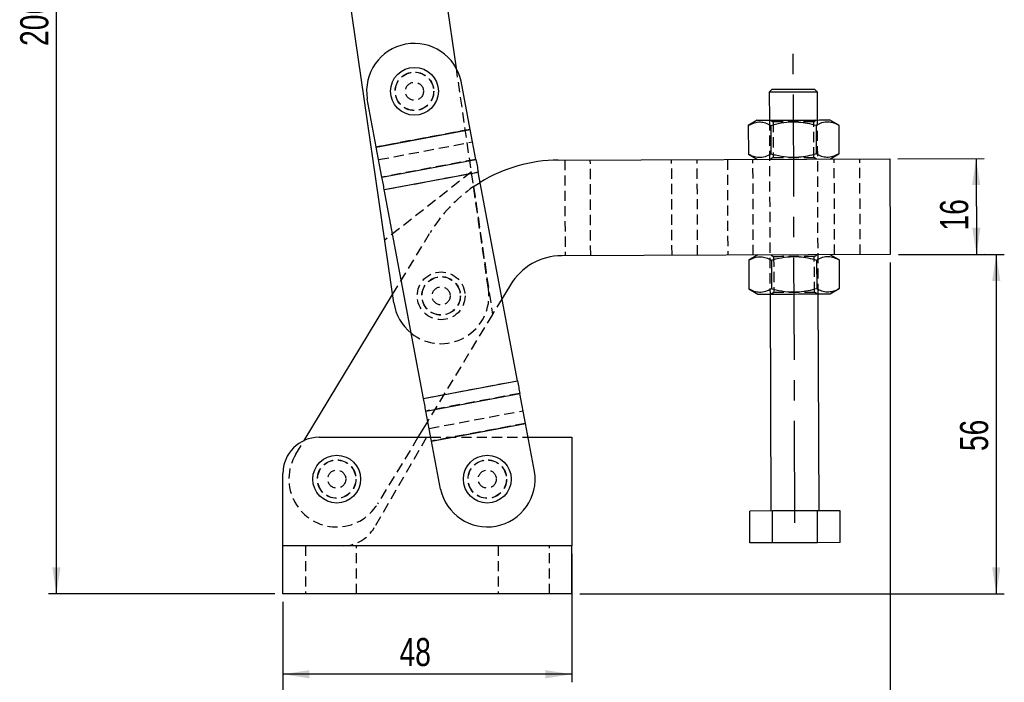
# Model space of a CAD drawing. Extents: x 50 to 498, y 43 to 374.
# Tile 18 of 26: x 58 to 221, y 154 to 264. Entities that reach past the tile are written whole.
import ezdxf

# ---------------------------------------------------------------- set-up
doc = ezdxf.new("R2010")
doc.units = 0
doc.header["$LTSCALE"] = 1.333333
doc.linetypes.add('CENTERX2', pattern=[20.32, 12.7, -2.54, 2.54, -2.54])
doc.linetypes.add('HIDDEN', pattern=[1.905, 1.27, -0.635])
doc.layers.get('0').update_dxf_attribs({"linetype": 'CONTINUOUS'})
doc.layers.add('FORMATO', color=179, linetype='CONTINUOUS')
doc.styles.add('SLDTEXTSTYLE0', font='TXT', dxfattribs={"width": 0.75})
doc.dimstyles.new('SLDDIMSTYLE0', dxfattribs={"dimtxt": 4.666667, "dimasz": 4.402667, "dimexe": 0, "dimexo": 0.0625, "dimgap": 1.166667, "dimtad": 1, "dimdec": 3, "dimrnd": 1e-09, "dimzin": 12, "dimtxsty": 'SLDTEXTSTYLE0', "dimsah": 1, "dimcen": 0.09, "dimazin": 3, "dimtfac": 1, "dimtdec": 3, "dimtofl": 0, "dimtmove": 0, "dimatfit": 3, "dimtolj": 1, "dimtzin": 12})
doc.dimstyles.new('SLDDIMSTYLE1', dxfattribs={"dimtxt": 4.666667, "dimasz": 4.402667, "dimexe": 0, "dimexo": 0.0625, "dimgap": 1.166667, "dimtad": 1, "dimdec": 0, "dimrnd": 1e-09, "dimzin": 12, "dimtxsty": 'SLDTEXTSTYLE0', "dimsah": 1, "dimcen": 0.09, "dimazin": 3, "dimtfac": 1, "dimtdec": 0, "dimtofl": 0, "dimtmove": 0, "dimatfit": 3, "dimtolj": 1, "dimtzin": 12})

# ---------------------------------------------------------------- blocks, each defined once
blk = doc.blocks.new('_D')
at = {"layer": 'FORMATO'}
for p, q in [((149.22, 174.95), (149.22, 153.62)), ((101.22, 166.95), (101.22, 153.62)), ((149.22, 154.95), (101.22, 154.95))]:
    blk.add_line(p, q, dxfattribs=at)
for points in [[(101.22, 154.95), (105.62, 154.27), (105.62, 155.63)], [(149.22, 154.95), (144.82, 155.63), (144.82, 154.27)]]:
    blk.add_solid(points, dxfattribs=at)
at = {"layer": 'FORMATO', "insert": (120.59, 160.97), "char_height": 4.667, "attachment_point": 1, "style": 'SLDTEXTSTYLE0'}
blk.add_mtext('48', dxfattribs=at)
blk = doc.blocks.new('_D_1')
at = {"layer": 'FORMATO'}
for p, q in [((105.89, 374.26), (62.29, 374.26)), ((63.62, 168.28), (63.62, 374.26)), ((99.89, 168.28), (62.29, 168.28))]:
    blk.add_line(p, q, dxfattribs=at)
for points in [[(63.62, 374.26), (62.95, 369.85), (64.3, 369.85)], [(63.62, 168.28), (64.3, 172.69), (62.95, 172.69)]]:
    blk.add_solid(points, dxfattribs=at)
at = {"layer": 'FORMATO', "insert": (57.61, 259.26), "char_height": 4.667, "attachment_point": 1, "rotation": 90, "style": 'SLDTEXTSTYLE0'}
blk.add_mtext('206', dxfattribs=at)
blk = doc.blocks.new('_D_2')
at = {"layer": 'FORMATO'}
for p, q in [((203.41, 224.64), (221, 224.64)), ((219.67, 224.64), (219.67, 168.28)), ((150.55, 168.28), (221, 168.28))]:
    blk.add_line(p, q, dxfattribs=at)
for points in [[(219.67, 224.64), (218.99, 220.23), (220.35, 220.23)], [(219.67, 168.28), (220.35, 172.69), (218.99, 172.69)]]:
    blk.add_solid(points, dxfattribs=at)
at = {"layer": 'FORMATO', "insert": (213.65, 192), "char_height": 4.667, "attachment_point": 1, "rotation": 90, "style": 'SLDTEXTSTYLE0'}
blk.add_mtext('56', dxfattribs=at)
blk = doc.blocks.new('_D_3')
at = {"layer": 'FORMATO'}
for p, q in [((203.35, 240.52), (217.65, 240.57)), ((216.32, 240.56), (216.38, 224.69)), ((203.41, 224.64), (217.71, 224.7))]:
    blk.add_line(p, q, dxfattribs=at)
for points in [[(216.32, 240.56), (215.66, 236.16), (217.01, 236.16)], [(216.38, 224.69), (217.04, 229.1), (215.68, 229.09)]]:
    blk.add_solid(points, dxfattribs=at)
at = {"layer": 'FORMATO', "insert": (210.35, 228.6), "char_height": 4.667, "attachment_point": 1, "rotation": 90.2187, "style": 'SLDTEXTSTYLE0'}
blk.add_mtext('16', dxfattribs=at)
blk = doc.blocks.new('_D_4')
at = {"layer": 'FORMATO'}
for p, q in [((202.08, 223.3), (202.08, 142.51)), ((101.22, 166.95), (101.22, 142.51)), ((101.22, 143.85), (202.08, 143.85))]:
    blk.add_line(p, q, dxfattribs=at)
for points in [[(101.22, 143.85), (105.62, 143.17), (105.62, 144.53)], [(202.08, 143.85), (197.68, 144.53), (197.68, 143.17)]]:
    blk.add_solid(points, dxfattribs=at)
at = {"layer": 'FORMATO', "insert": (153.94, 149.86), "char_height": 4.667, "attachment_point": 1, "style": 'SLDTEXTSTYLE0'}
blk.add_mtext('101', dxfattribs=at)

msp = doc.modelspace()

# ---------------------------------------------------------------- linework, layer by layer
at = {"color": 7, "linetype": 'CONTINUOUS'}
for p, q in [((130.0305, 255.55), (127.0803, 275.8648)), ((119.6419, 216.6232), (111.3701, 273.5833)), ((132.3324, 245.4127), (130.834, 253.3911)), ((182.4748, 252.0607), (181.9768, 251.5588)), ((189.9767, 251.5894), (189.4748, 252.0875)), ((116.7301, 242.4825), (115.2318, 250.461)), ((181.9768, 251.5588), (181.9944, 246.9339)), ((189.9944, 246.9644), (189.9767, 251.5894)), ((179.9944, 246.9262), (178.4922, 246.0513)), ((193.5032, 246.1086), (191.9943, 246.972)), ((116.7301, 242.4825), (132.3324, 245.4127)), ((116.731, 242.4776), (132.3333, 245.4077)), ((132.3324, 245.4127), (132.3333, 245.4077)), ((133.2693, 240.4236), (132.3333, 245.4077)), ((178.4922, 246.0513), (178.5104, 241.2898)), ((182.245, 246.0656), (182.2631, 241.3041)), ((189.7505, 246.0942), (189.7686, 241.3327)), ((193.5032, 246.1086), (193.5214, 241.3471)), ((117.6671, 237.4934), (116.731, 242.4776)), ((117.6671, 237.4934), (133.2693, 240.4236)), ((146.9559, 240.3001), (202.0191, 240.5103)), ((178.5104, 241.2898), (180.0192, 240.4263)), ((192.0192, 240.4721), (193.5214, 241.3471)), ((202.0191, 240.5103), (202.0797, 224.6354)), ((118.0602, 235.4), (133.6625, 238.3302)), ((140.1708, 203.6744), (133.6625, 238.3302)), ((124.5686, 200.7443), (118.0602, 235.4)), ((202.0797, 224.6354), (147.513, 224.4271)), ((180.0799, 224.5514), (178.5776, 223.6764)), ((193.5886, 223.7337), (192.0798, 224.5972)), ((178.5776, 223.6764), (178.5958, 218.9149)), ((182.3304, 223.6908), (182.3486, 218.9293)), ((189.8359, 223.7194), (189.8541, 218.9579)), ((193.5886, 223.7337), (193.6068, 218.9722)), ((138.9991, 219.6099), (137.6089, 217.316)), ((104.764, 193.7579), (119.4445, 217.9826)), ((178.5958, 218.9149), (180.1047, 218.0514)), ((182.1047, 218.0591), (182.2421, 182.0593)), ((190.242, 182.0899), (190.1046, 218.0896)), ((192.1046, 218.0973), (193.6068, 218.9722)), ((124.5686, 200.7443), (140.1708, 203.6744)), ((124.9617, 198.6509), (140.564, 201.581)), ((141.5, 196.5968), (140.564, 201.581)), ((125.8978, 193.6667), (124.9617, 198.6509)), ((125.2778, 196.968), (123.6513, 194.2842)), ((125.8978, 193.6667), (141.5, 196.5968)), ((125.8987, 193.6618), (141.5009, 196.5919)), ((142.9993, 188.6134), (141.5009, 196.5919)), ((107.2214, 194.2842), (125.7818, 194.2842)), ((127.397, 185.6833), (125.8987, 193.6618)), ((141.9343, 194.2842), (149.2214, 194.2842)), ((149.2214, 194.2842), (149.2214, 176.2842)), ((101.2214, 176.2842), (101.2214, 188.2842)), ((182.4893, 182.0603), (178.7366, 182.046)), ((178.7568, 176.746), (178.7366, 182.046)), ((189.9948, 182.0889), (182.4893, 182.0603)), ((182.5096, 176.7603), (182.4893, 182.0603)), ((193.7476, 182.1033), (189.9948, 182.0889)), ((190.015, 176.789), (189.9948, 182.0889)), ((193.7678, 176.8033), (193.7476, 182.1033)), ((182.5096, 176.7603), (178.7568, 176.746)), ((190.015, 176.789), (182.5096, 176.7603)), ((193.7678, 176.8033), (190.015, 176.789)), ((101.2214, 168.2842), (101.2214, 176.2842)), ((149.2214, 176.2842), (101.2214, 176.2842)), ((149.2214, 168.2842), (149.2214, 176.2842)), ((149.2214, 168.2842), (101.2214, 168.2842))]:
    msp.add_line(p, q, dxfattribs=at)
at = {"color": 7, "linetype": 'HIDDEN'}
for p, q in [((135.3521, 218.9046), (130.0305, 255.55)), ((181.9944, 246.9339), (182.1047, 218.0591)), ((182.2038, 246.9347), (182.6205, 246.6453)), ((189.3705, 246.671), (189.7849, 246.9636)), ((190.1046, 218.0896), (189.9944, 246.9644)), ((116.7301, 242.4825), (132.3324, 245.4127)), ((132.3333, 245.4077), (116.731, 242.4776)), ((182.6205, 246.6453), (182.6431, 240.7273)), ((189.3931, 240.7531), (189.3705, 246.671)), ((117.1233, 240.3891), (132.7255, 243.3193)), ((133.2693, 240.4236), (117.6671, 237.4934)), ((152.3301, 224.4455), (152.2695, 240.3203)), ((165.83, 224.497), (165.7693, 240.3719)), ((170.0799, 224.5132), (170.0193, 240.3881)), ((175.0193, 240.4072), (175.0799, 224.5323)), ((179.3299, 224.5485), (179.2693, 240.4234)), ((182.6431, 240.7273), (182.2287, 240.4347)), ((189.8097, 240.4637), (189.3931, 240.7531)), ((192.8298, 224.6001), (192.7692, 240.475)), ((197.0797, 224.6163), (197.0191, 240.4912)), ((148.0195, 240.3041), (148.0801, 224.4292)), ((118.0593, 235.405), (133.6615, 238.3351)), ((118.0602, 235.4), (133.6625, 238.3302)), ((132.5256, 238.3684), (118.1326, 227.0167)), ((132.8843, 235.8986), (133.9848, 236.6137)), ((132.8843, 235.8986), (136.0114, 214.6798)), ((119.4445, 217.9826), (125.671, 228.2571)), ((182.2893, 224.5598), (182.7059, 224.2704)), ((182.7059, 224.2704), (182.7285, 218.3525)), ((189.4559, 224.2962), (189.8704, 224.5888)), ((189.4785, 218.3782), (189.4559, 224.2962)), ((182.7285, 218.3525), (182.3141, 218.0599)), ((189.8952, 218.0888), (189.4785, 218.3782)), ((137.6089, 217.316), (136.0114, 214.6798)), ((136.0114, 214.6798), (125.2778, 196.968)), ((124.5686, 200.7443), (140.1708, 203.6744)), ((124.5695, 200.7394), (140.1718, 203.6695)), ((140.564, 201.581), (124.9617, 198.6509)), ((125.5055, 195.7552), (141.1078, 198.6853)), ((141.5, 196.5968), (125.8978, 193.6667)), ((125.8987, 193.6618), (141.5009, 196.5919)), ((103.371, 191.4593), (104.764, 193.7579)), ((125.0664, 194.2842), (116.4061, 179.2842)), ((123.6513, 194.2842), (116.9518, 183.2291)), ((125.7818, 194.2842), (141.9343, 194.2842)), ((104.9714, 176.2842), (104.9714, 168.2842)), ((113.4714, 168.2842), (113.4714, 176.2842)), ((136.9714, 176.2842), (136.9714, 168.2842)), ((145.4714, 168.2842), (145.4714, 176.2842))]:
    msp.add_line(p, q, dxfattribs=at)
at = {"color": 7, "linetype": 'CONTINUOUS', "flags": 128}
for points in [[(182.4748, 252.0607), (182.5626, 252.0611), (182.8215, 252.0621), (183.2384, 252.0637), (183.7926, 252.0658), (184.4562, 252.0683), (185.196, 252.0711), (185.9748, 252.0741)], [(185.9748, 252.0741), (186.7536, 252.0771), (187.4934, 252.0799), (188.157, 252.0824), (188.7112, 252.0846), (189.1282, 252.0861), (189.387, 252.0871), (189.4748, 252.0875)], [(185.9767, 251.5741), (185.1451, 251.5709), (184.3498, 251.5679), (183.6256, 251.5651), (183.0042, 251.5628), (182.5127, 251.5609), (182.1725, 251.5596), (181.9987, 251.5589), (181.9768, 251.5588)], [(189.9767, 251.5894), (189.9548, 251.5893), (189.7809, 251.5886), (189.4408, 251.5873), (188.9493, 251.5855), (188.3279, 251.5831), (187.6037, 251.5803), (186.8084, 251.5773), (185.9767, 251.5741)], [(179.9944, 246.9262), (180.0807, 246.9266), (180.3372, 246.9275), (180.7563, 246.9291), (181.3262, 246.9313), (182.0304, 246.934), (182.8486, 246.9371), (183.7573, 246.9406), (184.7303, 246.9443), (185.7397, 246.9482), (186.7565, 246.9521), (187.7513, 246.9559), (188.6956, 246.9595), (189.5622, 246.9628), (190.3261, 246.9657), (190.9654, 246.9681), (191.4617, 246.97), (191.8007, 246.9713), (191.9727, 246.972), (191.9943, 246.972)], [(116.731, 242.4776), (116.7309, 242.4782), (116.7308, 242.4788), (116.7307, 242.4794), (116.7306, 242.48), (116.7305, 242.4806), (116.7304, 242.4813), (116.7302, 242.4819), (116.7301, 242.4825)], [(133.2693, 240.4236), (133.3147, 240.1819), (133.3616, 239.9324), (133.4097, 239.676), (133.459, 239.4138), (133.5091, 239.147), (133.5598, 238.8766), (133.611, 238.604), (133.6625, 238.3302)], [(118.0602, 235.4), (118.0088, 235.6739), (117.9576, 235.9465), (117.9068, 236.2168), (117.8567, 236.4837), (117.8075, 236.7458), (117.7593, 237.0023), (117.7125, 237.2518), (117.6671, 237.4934)], [(180.1047, 218.0514), (180.191, 218.0518), (180.4474, 218.0528), (180.8666, 218.0544), (181.4364, 218.0565), (182.1406, 218.0592), (182.9588, 218.0623), (183.8675, 218.0658), (184.8406, 218.0695), (185.85, 218.0734), (186.8667, 218.0773), (187.8615, 218.0811), (188.8058, 218.0847), (189.6724, 218.088), (190.4363, 218.0909), (191.0756, 218.0933), (191.572, 218.0952), (191.911, 218.0965), (192.083, 218.0972), (192.1046, 218.0973)], [(140.1708, 203.6744), (140.2223, 203.4006), (140.2735, 203.1279), (140.3242, 202.8576), (140.3743, 202.5908), (140.4236, 202.3286), (140.4717, 202.0722), (140.5186, 201.8226), (140.564, 201.581)], [(124.9617, 198.6509), (124.9164, 198.8925), (124.8695, 199.1421), (124.8213, 199.3985), (124.7721, 199.6607), (124.722, 199.9275), (124.6712, 200.1978), (124.62, 200.4704), (124.5686, 200.7443)]]:
    msp.add_lwpolyline(points, dxfattribs=at)
at = {"color": 7, "linetype": 'HIDDEN', "flags": 128}
for points in [[(189.3705, 246.671), (189.3477, 246.671), (189.1669, 246.6703), (188.8153, 246.6689), (188.3115, 246.667), (187.683, 246.6646), (186.9635, 246.6619), (186.1917, 246.6589), (185.4094, 246.6559), (184.6587, 246.6531), (183.9801, 246.6505), (183.4101, 246.6483), (182.9795, 246.6466), (182.7115, 246.6456), (182.6205, 246.6453)], [(182.6431, 240.7273), (182.6659, 240.7274), (182.8467, 240.7281), (183.1983, 240.7294), (183.702, 240.7313), (184.3306, 240.7337), (185.0501, 240.7365), (185.8219, 240.7394), (186.6042, 240.7424), (187.3548, 240.7453), (188.0335, 240.7479), (188.6035, 240.75), (189.0341, 240.7517), (189.3021, 240.7527), (189.3931, 240.7531), (189.3931, 240.7531)], [(189.4559, 224.2962), (189.4331, 224.2961), (189.2524, 224.2954), (188.9007, 224.2941), (188.397, 224.2922), (187.7684, 224.2898), (187.0489, 224.287), (186.2772, 224.2841), (185.4949, 224.2811), (184.7442, 224.2782), (184.0655, 224.2756), (183.4955, 224.2735), (183.0649, 224.2718), (182.7969, 224.2708), (182.7059, 224.2704)], [(182.7285, 218.3525), (182.7514, 218.3525), (182.9321, 218.3532), (183.2838, 218.3546), (183.7875, 218.3565), (184.416, 218.3589), (185.1356, 218.3616), (185.9073, 218.3646), (186.6896, 218.3676), (187.4403, 218.3704), (188.1189, 218.373), (188.6889, 218.3752), (189.1195, 218.3769), (189.3875, 218.3779), (189.4785, 218.3782), (189.4785, 218.3782)]]:
    msp.add_lwpolyline(points, dxfattribs=at)
at = {"color": 7, "linetype": 'CONTINUOUS'}
for centre in [(123.0697, 251.7302), (110.1614, 187.3442), (135.1614, 187.3442)]:
    msp.add_circle(centre, 3.9688, dxfattribs=at)
at = {"color": 7, "linetype": 'HIDDEN'}
for centre, radius in [((123.0697, 251.7302), 3.2), ((123.0697, 251.7302), 3.175), ((123.0697, 251.7302), 1.5), ((127.497, 217.7639), 3.9688), ((127.497, 217.7639), 3.2), ((127.497, 217.7639), 3.175), ((127.497, 217.7639), 1.5), ((110.1614, 187.3442), 3.2), ((110.1614, 187.3442), 3.175), ((135.1614, 187.3442), 3.2), ((135.1614, 187.3442), 3.175), ((110.1614, 187.3442), 1.5), ((135.1614, 187.3442), 1.5)]:
    msp.add_circle(centre, radius, dxfattribs=at)
at = {"color": 7, "linetype": 'CONTINUOUS'}
for centre, radius, start, end in [((123.0697, 251.7302), 7.94, 12.074119, 189.198451), ((147.0514, 215.3002), 25, 90.218741, 121.510975), ((147.5512, 214.4271), 10, 90.218741, 148.783525), ((127.497, 217.7639), 7.9375, 188.262786, 231.316083), ((138.1754, 195.9717), 3.3828, 10.564206, 10.648876), ((107.2214, 188.2842), 6, 90, 180), ((130.5475, 194.5382), 4.7307, 190.616248, 190.676813), ((135.1614, 187.3442), 7.94, 192.074119, 9.198451)]:
    msp.add_arc(centre, radius, start, end, dxfattribs=at)
at = {"color": 7, "linetype": 'HIDDEN'}
for centre, radius, start, end in [((147.0514, 215.3002), 25, 124.519297, 148.783521), ((127.497, 217.7639), 7.9375, 231.316083, 8.262786), ((110.1614, 187.3442), 7.94, 148.783521, 328.783525), ((111.21, 182.2842), 6, 270, 330)]:
    msp.add_arc(centre, radius, start, end, dxfattribs=at)
at = {"color": 7, "linetype": 'CONTINUOUS'}
for points, knots in [([(178.4922, 246.0513), (178.8173, 246.2202), (179.4745, 246.5617), (180.4496, 246.6894), (181.383, 246.511), (181.9559, 246.215), (182.245, 246.0656)], [0, 0, 0, 0, 0.26460241, 0.53494228, 0.76534011, 1, 1, 1, 1]), ([(182.245, 246.0656), (182.4974, 246.1362), (183.3668, 246.3791), (184.9069, 246.6579), (186.6989, 246.6832), (188.3249, 246.4665), (189.2734, 246.2188), (189.7505, 246.0942)], [0, 0, 0, 0, 0.10328061, 0.35563287, 0.61404148, 0.80591581, 1, 1, 1, 1]), ([(189.7505, 246.0942), (190.0755, 246.2632), (190.7327, 246.6047), (191.7079, 246.7324), (192.6412, 246.554), (193.2141, 246.2579), (193.5032, 246.1086)], [0, 0, 0, 0, 0.26460204, 0.53494251, 0.76534041, 1, 1, 1, 1]), ([(182.2631, 241.3041), (181.9381, 241.1352), (181.2809, 240.7937), (180.3057, 240.6659), (179.3724, 240.8444), (178.7995, 241.1404), (178.5104, 241.2898)], [0, 0, 0, 0, 0.26460241, 0.53494228, 0.76534003, 1, 1, 1, 1]), ([(189.7686, 241.3327), (189.2976, 241.2058), (188.351, 240.9507), (186.7431, 240.7228), (184.9462, 240.7303), (183.4031, 240.9949), (182.5161, 241.2355), (182.2631, 241.3041)], [0, 0, 0, 0, 0.19205091, 0.38595686, 0.63793411, 0.89671974, 1, 1, 1, 1]), ([(193.5214, 241.3471), (193.1963, 241.1781), (192.5391, 240.8366), (191.564, 240.7089), (190.6306, 240.8874), (190.0577, 241.1834), (189.7686, 241.3327)], [0, 0, 0, 0, 0.26460211, 0.53494205, 0.76534042, 1, 1, 1, 1]), ([(178.5776, 223.6764), (178.9027, 223.8454), (179.5599, 224.1869), (180.535, 224.3146), (181.4684, 224.1361), (182.0413, 223.8401), (182.3304, 223.6908)], [0, 0, 0, 0, 0.26460204, 0.534942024, 0.765340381, 1, 1, 1, 1]), ([(182.3304, 223.6908), (182.5829, 223.7613), (183.4523, 224.0043), (184.9923, 224.2831), (186.7844, 224.3084), (188.4103, 224.0916), (189.3589, 223.844), (189.8359, 223.7194)], [0, 0, 0, 0, 0.10328155, 0.355632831, 0.614041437, 0.805915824, 1, 1, 1, 1]), ([(189.8359, 223.7194), (190.1609, 223.8883), (190.8181, 224.2298), (191.7933, 224.3576), (192.7266, 224.1791), (193.2995, 223.8831), (193.5886, 223.7337)], [0, 0, 0, 0, 0.26460241, 0.53494228, 0.76534003, 1, 1, 1, 1]), ([(182.3486, 218.9293), (182.0235, 218.7603), (181.3663, 218.4188), (180.3911, 218.2911), (179.4578, 218.4695), (178.8849, 218.7656), (178.5958, 218.9149)], [0, 0, 0, 0, 0.26460242, 0.53494231, 0.76534012, 1, 1, 1, 1]), ([(189.8541, 218.9579), (189.383, 218.831), (188.4365, 218.5759), (186.8285, 218.348), (185.0316, 218.3555), (183.4885, 218.62), (182.6016, 218.8606), (182.3486, 218.9293)], [0, 0, 0, 0, 0.19205082, 0.38595679, 0.63793309, 0.89671972, 1, 1, 1, 1]), ([(193.6068, 218.9722), (193.2817, 218.8033), (192.6246, 218.4618), (191.6494, 218.3341), (190.716, 218.5125), (190.1431, 218.8085), (189.8541, 218.9579)], [0, 0, 0, 0, 0.26460204, 0.534942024, 0.765340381, 1, 1, 1, 1])]:
    msp.add_open_spline(points, degree=3, knots=knots, dxfattribs=at)
at = {"layer": 'FORMATO', "linetype": 'CENTERX2'}
msp.add_line((186.2497, 180.0746), (185.95, 258.5741), dxfattribs=at)

# ---------------------------------------------------------------- dimensions: what is measured, and where the dimension line sits
at = {"layer": 'FORMATO'}
for base, p1, p2, angle, picture, middle in [((63.6241, 374.2554), (101.2214, 168.2842), (107.2198, 374.2554), 90, '_D_1', (63.6241, 264.4291)), ((216.3778, 224.69), (202.0191, 240.5103), (202.0797, 224.6354), 270.218741, '_D_3', (216.3496, 232.0735)), ((219.6705, 168.2842), (202.0797, 224.6354), (149.2214, 168.2842), 90, '_D_2', (219.6705, 195.4447))]:
    dim = msp.add_linear_dim(base=base, p1=p1, p2=p2, angle=angle, dimstyle='SLDDIMSTYLE1', dxfattribs=at)
    dim.commit()
    dim.dimension.update_dxf_attribs({"geometry": picture, "text_midpoint": middle, "dimtype": 160})
for base, p1, p2, dimstyle, picture, middle in [((202.0797, 143.8479), (101.2214, 168.2842), (202.0797, 224.6354), 'SLDDIMSTYLE1', '_D_4', (159.1141, 143.8479)), ((101.2214, 154.9509), (149.2214, 176.2842), (101.2214, 168.2842), 'SLDDIMSTYLE0', '_D', (124.0333, 154.9509))]:
    dim = msp.add_linear_dim(base=base, p1=p1, p2=p2, dimstyle=dimstyle, dxfattribs=at)
    dim.commit()
    dim.dimension.update_dxf_attribs({"geometry": picture, "text_midpoint": middle, "dimtype": 160})

doc.saveas('drawing.dxf')
